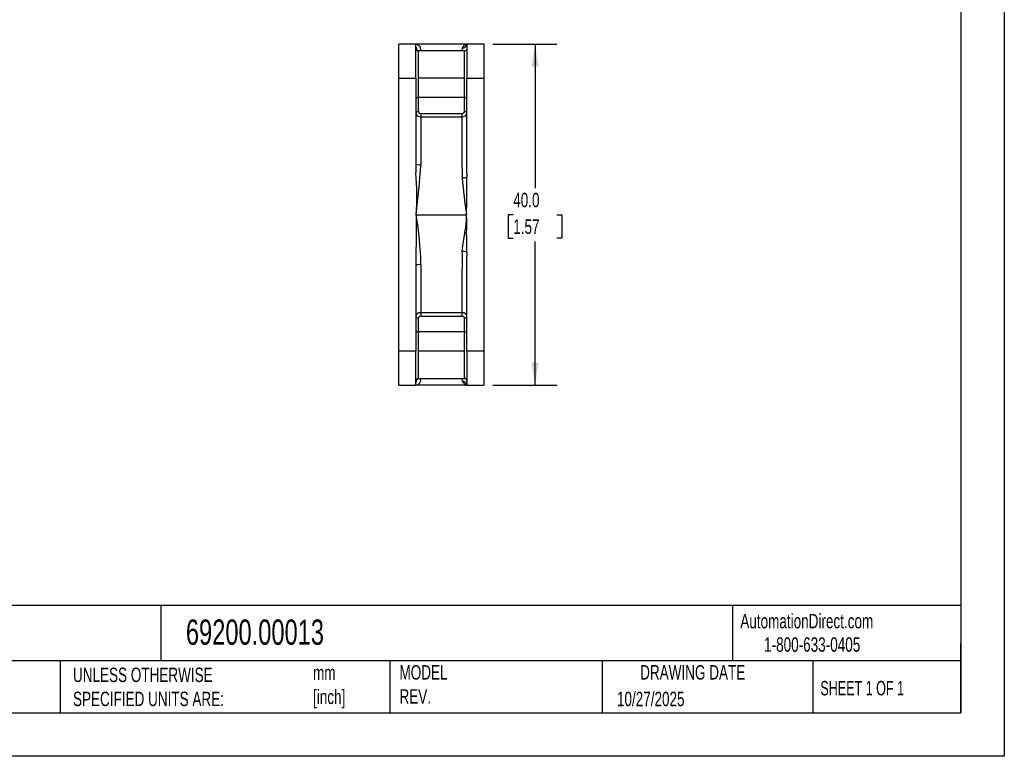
# Model space of a CAD drawing. Header units: millimetres. Extents: x 0 to 224, y 0 to 173.
# Tile 7 of 13: x 108 to 224, y 0 to 86. Entities that reach past the tile are written whole.
import ezdxf

# ---------------------------------------------------------------- set-up
doc = ezdxf.new("R2010")
doc.units = ezdxf.units.MM
doc.header["$LTSCALE"] = 0.8
doc.linetypes.add('CENTERX2', pattern=[20.32, 12.7, -2.54, 2.54, -2.54])
doc.layers.add('DIMENSIONS', color=140, linetype='Continuous', lineweight=25)
doc.layers.add('TEXT', color=140, linetype='Continuous', lineweight=25)
doc.styles.add('SLDTEXTSTYLE0', font='TXT', dxfattribs={"width": 0.7})
doc.styles.add('SLDTEXTSTYLE1', font='TXT', dxfattribs={"width": 0.65})
doc.dimstyles.new('SLDDIMSTYLE0', dxfattribs={"dimtxt": 1.726406, "dimasz": 2.6416, "dimexe": 0, "dimexo": 0.0625, "dimgap": 0.431602, "dimtad": 0, "dimtih": 1, "dimtoh": 1, "dimdec": 1, "dimrnd": 1e-09, "dimzin": 4, "dimdsep": 46, "dimtxsty": 'SLDTEXTSTYLE0', "dimsah": 1, "dimcen": 0.09, "dimadec": 0, "dimazin": 1, "dimtfac": 1, "dimtdec": 1, "dimtofl": 0, "dimtmove": 0, "dimatfit": 3, "dimfxl": 0, "dimfrac": 2, "dimtolj": 1, "dimtzin": 12, "dimarcsym": 0})

# ---------------------------------------------------------------- blocks, each defined once
blk = doc.blocks.new('_D_5')
at = {"layer": 'DIMENSIONS'}
for p, q in [((163.52, 83.5), (171.03, 83.5)), ((168.49, 83.5), (168.49, 66.63)), ((165.93, 63.5), (165.35, 63.5)), ((165.35, 63.5), (165.35, 60.76)), ((171.06, 63.5), (171.64, 63.5)), ((171.64, 63.5), (171.64, 60.76)), ((165.35, 60.76), (165.93, 60.76)), ((168.49, 43.5), (168.49, 60.37)), ((171.64, 60.76), (171.06, 60.76)), ((163.52, 43.5), (171.03, 43.5))]:
    blk.add_line(p, q, dxfattribs=at)
for points in [[(168.49, 83.5), (168.09, 80.86), (168.9, 80.86)], [(168.49, 43.5), (168.9, 46.14), (168.09, 46.14)]]:
    blk.add_solid(points, dxfattribs=at)
at = {"layer": 'DIMENSIONS', "char_height": 1.693, "attachment_point": 1, "style": 'SLDTEXTSTYLE0'}
for s, insert in [('40.0', (165.93, 66.07)), ('1.57', (165.93, 62.94))]:
    blk.add_mtext(s, dxfattribs=dict(at, insert=insert))

msp = doc.modelspace()

# ---------------------------------------------------------------- linework, layer by layer
at = {"color": 7, "linetype": 'Continuous'}
for p, q in [((223.52, 172.72), (223.52, 0)), ((223.52, 0), (0, 0))]:
    msp.add_line(p, q, dxfattribs=at)
for p, q in [((152.5, 79.5), (152.5, 83.5)), ((154.5, 83.5), (152.5, 83.5)), ((154.5, 79.5), (154.5, 83.5)), ((154.55, 83.5), (154.5, 83.5)), ((160.45, 83.5), (160.45, 83.5)), ((162.5, 83.5), (160.5, 83.5)), ((160.5, 83.5), (160.5, 79.5)), ((162.5, 83.5), (162.5, 79.5)), ((154.5, 83), (154.51, 82.94)), ((154.51, 82.94), (154.51, 82.94)), ((160.2, 82.7), (154.8, 82.7)), ((154.8, 82.69), (154.8, 79.5)), ((160.2, 79.5), (160.2, 82.69)), ((160.48, 82.88), (160.48, 82.88)), ((160.5, 82.86), (160.5, 82.87)), ((160.52, 81.9), (160.48, 81.9)), ((152.5, 47.5), (152.5, 79.5)), ((152.5, 79.5), (154.5, 79.5)), ((154.5, 79.5), (154.5, 68.4)), ((154.8, 79.5), (154.8, 77.24)), ((160.2, 79.5), (154.8, 79.5)), ((160.2, 77.24), (160.2, 79.5)), ((160.5, 68.35), (160.5, 79.5)), ((160.5, 79.5), (162.5, 79.5)), ((162.5, 79.5), (162.5, 47.5)), ((160.2, 77.24), (154.8, 77.24)), ((154.8, 77.24), (154.8, 75.59)), ((160.2, 75.59), (160.2, 77.24)), ((154.5, 75.38), (154.53, 75.31)), ((155.1, 75.38), (159.9, 75.38)), ((155.1, 75.38), (155.1, 74.99)), ((160.48, 75.31), (160.5, 75.38)), ((155.1, 74.99), (159.9, 74.99)), ((160.5, 68.35), (160.5, 67.92)), ((152.5, 62.22), (152.5, 62.82)), ((154.55, 63.49), (154.55, 63.5)), ((154.55, 63.5), (160.45, 63.5)), ((160.5, 59.08), (160.5, 58.64)), ((154.5, 58.6), (154.5, 47.5)), ((160.5, 47.5), (160.5, 58.64)), ((159.9, 52.01), (155.1, 52.01)), ((155.1, 52.01), (155.1, 51.62)), ((154.53, 51.69), (154.5, 51.62)), ((154.8, 51.41), (154.8, 49.76)), ((155.1, 51.62), (159.9, 51.62)), ((160.2, 49.76), (160.2, 51.41)), ((160.5, 51.62), (160.48, 51.69)), ((152.5, 47.14), (152.5, 50.5)), ((154.8, 49.76), (154.8, 47.5)), ((160.2, 49.76), (154.8, 49.76)), ((160.2, 47.5), (160.2, 49.76)), ((154.5, 47.5), (152.5, 47.5)), ((152.5, 43.5), (152.5, 47.5)), ((154.5, 43.5), (154.5, 47.5)), ((160.2, 47.5), (154.8, 47.5)), ((154.8, 47.5), (154.8, 44.31)), ((160.2, 44.31), (160.2, 47.5)), ((162.5, 47.5), (160.5, 47.5)), ((162.5, 47.5), (162.5, 43.5)), ((154.51, 44.06), (154.51, 44.05)), ((154.51, 44.05), (154.51, 44.05)), ((154.8, 44.3), (160.2, 44.3)), ((160.5, 44.05), (160.5, 44.06)), ((160.5, 43.99), (160.5, 44.05)), ((152.5, 43.5), (154.5, 43.5)), ((154.5, 43.5), (154.55, 43.5)), ((160.5, 43.5), (162.5, 43.5))]:
    msp.add_line(p, q)
at = {"flags": 128}
for points in [[(160.45, 83.5), (157.15, 83.5), (154.55, 83.5)], [(155.1, 82.7), (155.1, 82.85), (155.07, 83.05), (155.05, 83.09), (155.03, 83.13), (155, 83.17), (154.97, 83.21), (154.94, 83.25), (154.92, 83.27), (154.91, 83.28), (154.87, 83.31), (154.83, 83.35), (154.79, 83.37), (154.75, 83.4), (154.72, 83.42), (154.68, 83.44), (154.66, 83.45), (154.64, 83.46), (154.62, 83.47), (154.6, 83.48), (154.59, 83.48), (154.57, 83.49), (154.56, 83.5), (154.56, 83.5), (154.55, 83.5)], [(154.51, 82.94), (154.51, 82.94), (154.5, 82.86)], [(159.95, 83.03), (159.91, 82.79), (159.91, 82.7)], [(154.8, 75.59), (154.69, 75.57), (154.59, 75.53), (154.53, 75.46), (154.52, 75.42)], [(154.53, 75.31), (154.55, 75.23), (154.68, 75.1), (154.87, 75.02), (155.1, 74.99)], [(159.9, 75.38), (159.9, 75.28), (159.9, 75.16), (159.9, 75.07), (159.9, 74.99)], [(159.9, 74.99), (160.13, 75.02), (160.33, 75.1), (160.46, 75.23), (160.48, 75.31)], [(160.49, 75.42), (160.48, 75.46), (160.42, 75.53), (160.32, 75.57), (160.2, 75.59)], [(155.1, 74.99), (155.1, 73.66), (155.1, 72.27), (155.1, 70.83), (155.1, 69.33)], [(154.5, 69.51), (154.55, 69.44), (154.68, 69.38), (154.88, 69.35), (155.1, 69.33)], [(154.55, 63.49), (154.54, 63.21), (154.54, 62.94), (154.54, 62.67), (154.54, 62.35), (154.54, 62.2), (154.55, 61.93), (154.55, 61.61), (154.55, 61.32), (154.55, 61.06), (154.55, 60.8), (154.55, 60.35), (154.54, 59.93), (154.52, 59.48), (154.51, 59), (154.5, 58.6)], [(159.95, 59.18), (160.02, 59.87), (160.13, 60.61), (160.25, 61.32), (160.36, 62.09), (160.43, 62.78), (160.45, 63.5)], [(160.5, 59.08), (160.49, 59.63), (160.47, 60.18), (160.47, 60.79), (160.46, 61.29), (160.47, 61.84), (160.47, 62.39), (160.47, 63.01), (160.45, 63.5)], [(155.1, 57.66), (154.88, 57.65), (154.68, 57.61), (154.55, 57.56), (154.5, 57.49)], [(155.1, 57.66), (155.1, 56.17), (155.1, 54.73), (155.1, 53.33), (155.1, 52.01)], [(155.1, 52.01), (154.87, 51.98), (154.68, 51.89), (154.55, 51.77), (154.53, 51.69)], [(159.9, 52.01), (159.9, 51.9), (159.9, 51.78), (159.9, 51.7), (159.9, 51.62)], [(160.48, 51.69), (160.46, 51.77), (160.33, 51.89), (160.13, 51.98), (159.9, 52.01)], [(154.52, 51.58), (154.53, 51.54), (154.59, 51.47), (154.69, 51.42), (154.8, 51.41)], [(160.2, 51.41), (160.32, 51.42), (160.42, 51.47), (160.48, 51.54), (160.49, 51.58)], [(160.5, 47.5), (160.5, 47.08), (160.5, 46.67), (160.5, 46.26), (160.5, 45.87), (160.5, 45.5), (160.5, 45.15), (160.5, 44.82), (160.5, 44.53), (160.5, 44.26), (160.5, 44.03), (160.5, 43.84), (160.5, 43.69), (160.5, 43.59), (160.5, 43.52), (160.5, 43.5)], [(159.91, 44.3), (159.91, 44.21), (159.95, 43.97)], [(160.5, 44.05), (160.5, 44.04), (160.5, 44.07)], [(160.45, 43.5), (157.15, 43.5), (154.55, 43.5)]]:
    msp.add_lwpolyline(points, dxfattribs=at)
for centre, radius, start, end in [((155.05, 83.2), 0.544, 179.5245, 246.7431), ((160.85, 82.56), 1.02, 113.1529, 152.8944), ((159.95, 83.58), 0.55, 269.3933, 351.7574), ((154.8, 83), 0.3, 190.5438, 270.0022), ((160.2, 83), 0.3, 269.9996, 337.5061), ((154.77, 76.97), 0.268, 81.9505, 168.5782), ((160.24, 76.97), 0.268, 11.4218, 98.0495), ((155.07, 75.64), 0.271, 191.4385, 277.2225), ((159.94, 75.64), 0.264, 261.2533, 350.0804), ((393.09, 72.86), 233.2, 179.4759, 181.2389), ((22.77, 78.88), 132.68, 353.3442, 355.8754), ((124.43, 65.64), 30.2, 355.9327, 5.2369), ((160.06, 68.74), 0.933, 263.2513, 298.1939), ((226.15, 73.38), 66.44, 184.8064, 188.553), ((4.69, 67.3), 155.81, 358.602, 0.2268), ((108.51, 56.19), 46.62, 1.8144, 9.0078), ((468.95, 53.67), 309.05, 178.9775, 180.3077), ((160.06, 58.25), 0.933, 61.8073, 96.749), ((155.07, 51.35), 0.272, 82.9569, 168.3821), ((159.94, 51.36), 0.264, 10.0551, 98.6112), ((154.77, 50.03), 0.268, 191.4218, 278.0495), ((160.24, 50.03), 0.268, 261.9505, 348.5783), ((155.05, 43.8), 0.544, 113.257, 180.4754), ((154.8, 44), 0.3, 89.9978, 169.4554), ((154.34, 44.23), 0.764, 285.9015, 4.923), ((160.85, 44.43), 1.01, 207.0191, 246.9354), ((159.95, 43.42), 0.55, 8.2426, 90.6068), ((160.2, 44), 0.3, 10.4528, 90.0022)]:
    msp.add_arc(centre, radius, start, end)
at = {"layer": 'TEXT'}
for p, q in [((218.44, 167.64), (218.44, 5.08)), ((218.44, 17.7), (5.08, 17.7)), ((124.61, 17.7), (124.61, 11.18)), ((191.66, 17.7), (191.66, 11.18)), ((218.44, 5.08), (218.44, 13.21)), ((218.44, 11.18), (5.08, 11.18)), ((112.8, 11.18), (112.8, 5.08)), ((151.44, 11.18), (151.44, 5.08)), ((176.37, 11.18), (176.37, 5.08)), ((201.08, 11.18), (201.08, 5.08)), ((5.08, 5.08), (218.44, 5.08))]:
    msp.add_line(p, q, dxfattribs=at)

# ---------------------------------------------------------------- texts
at = {"layer": 'TEXT', "linetype": 'CENTERX2', "lineweight": 18}
for s, insert, char_height, attachment_point, style in [('AutomationDirect.com', (192.56, 16.7), 1.6933, 1, 'SLDTEXTSTYLE0'), ('69200.00013', (127.54, 16.04), 2.9633, 1, 'SLDTEXTSTYLE0'), ('1-800-633-0405', (195.35, 13.95), 1.6933, 1, 'SLDTEXTSTYLE0'), ('UNLESS OTHERWISE ^JSPECIFIED UNITS ARE:', (114.3, 10.4), 1.6933, 1, 'SLDTEXTSTYLE0'), ('MODEL ^JREV.', (152.59, 10.69), 1.6933, 1, 'SLDTEXTSTYLE0'), ('DRAWING DATE', (186.98, 10.69), 1.6933, 2, 'SLDTEXTSTYLE0'), ('mm^J[inch]', (142.45, 10.64), 1.693, 1, 'SLDTEXTSTYLE0'), ('SHEET 1 OF 1', (201.95, 8.84), 1.6933, 1, 'SLDTEXTSTYLE1'), ('10/27/2025', (178.09, 7.57), 1.693, 1, 'SLDTEXTSTYLE0')]:
    msp.add_mtext(s, dxfattribs=dict(at, insert=insert, char_height=char_height, attachment_point=attachment_point, style=style))

# ---------------------------------------------------------------- dimensions: what is measured, and where the dimension line sits
at = {"layer": 'DIMENSIONS'}
dim = msp.add_linear_dim(base=(168.49, 43.5), p1=(162.5, 83.5), p2=(162.5, 43.5), angle=90, dimstyle='SLDDIMSTYLE0', dxfattribs=at)
dim.commit()
dim.dimension.update_dxf_attribs({"geometry": '_D_5', "text_midpoint": (168.49, 63.5), "dimtype": 160})

doc.saveas('drawing.dxf')
